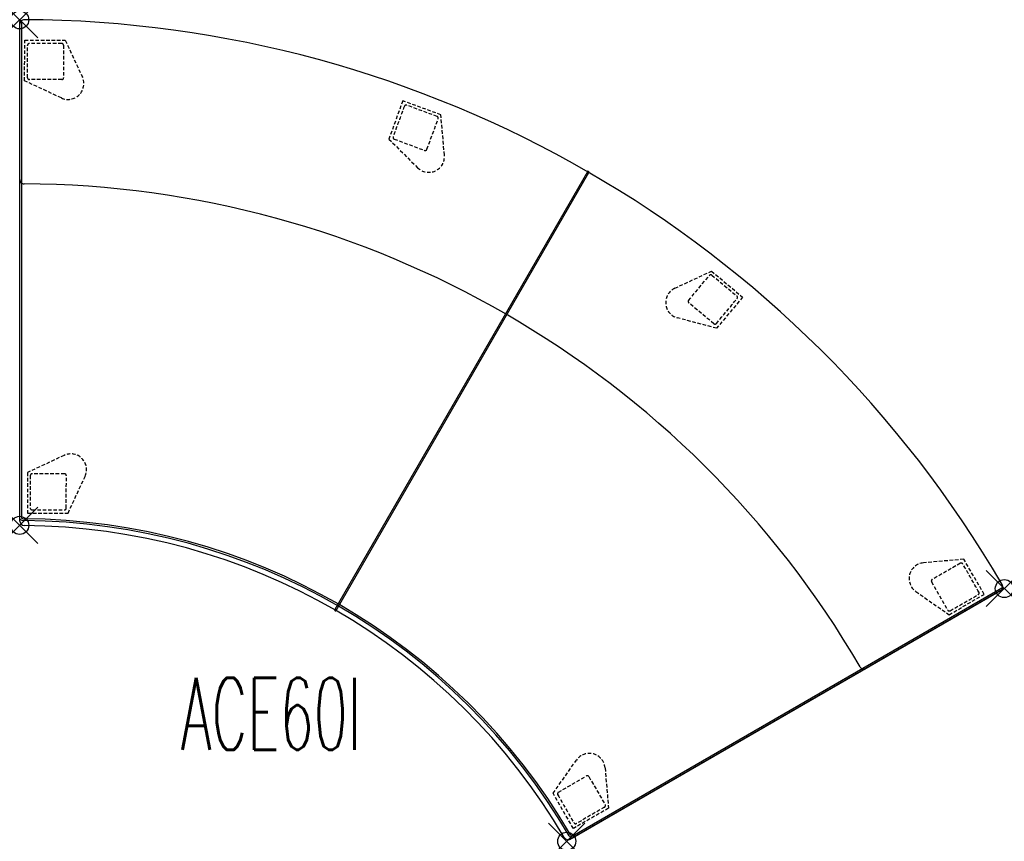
# Model space of a CAD drawing. Header units: inches. Extents: x 0 to 54.6, y -45.5 to 0.
import ezdxf
from ezdxf.enums import TextEntityAlignment as Align

# ---------------------------------------------------------------- set-up
doc = ezdxf.new("R2010")
doc.units = ezdxf.units.IN
doc.header["$LTSCALE"] = 0.03937
doc.header["$MEASUREMENT"] = 0
doc.header["$PDMODE"] = 35
doc.header["$PDSIZE"] = 1
doc.linetypes.add('DASHED', pattern=[0.75, 0.5, -0.25])
doc.layers.add('A-FURN-P-SEAT', color=2, linetype='Continuous')
doc.layers.add('A-FURN-P-SEAT-TN', color=2, linetype='Continuous')
doc.styles.add('0', font='TXT.shx')

msp = doc.modelspace()

# ---------------------------------------------------------------- linework, layer by layer
at = {"layer": 'A-FURN-P-SEAT'}
for p, q in [((0, -27.638), (0, -0.099)), ((0, -27.761), (0, -0.243)), ((0.1, -0.095), (0.1, -27.594)), ((31.459, -8.412), (17.455, -32.668)), ((17.543, -32.714), (31.543, -8.465)), ((54.333, -31.631), (30.518, -45.38)), ((30.613, -45.21), (54.428, -31.461)), ((54.474, -31.549), (30.624, -45.319))]:
    msp.add_line(p, q, dxfattribs=at)
at = {"layer": 'A-FURN-P-SEAT', "linetype": 'DASHED', "ltscale": 10}
for p, q in [((0.274, -3.376), (0.278, -1.127)), ((0.278, -1.127), (2.527, -1.131)), ((0.435, -3.212), (0.43, -1.414)), ((2.429, -1.409), (2.434, -3.208)), ((2.527, -1.131), (3.472, -3.168)), ((2.308, -4.328), (0.274, -3.376)), ((2.334, -3.308), (0.535, -3.313)), ((21.227, -4.489), (20.457, -6.602)), ((23.339, -5.259), (21.227, -4.489)), ((23.131, -5.354), (21.444, -4.73)), ((23.534, -7.497), (23.339, -5.259)), ((22.567, -7.17), (23.19, -5.482)), ((20.457, -6.602), (22.045, -8.191)), ((20.751, -6.605), (22.439, -7.229)), ((36.3, -14.867), (38.336, -13.917)), ((37.067, -15.542), (38.217, -14.158)), ((38.336, -13.917), (40.059, -15.362)), ((38.358, -14.145), (39.741, -15.294)), ((38.464, -16.832), (37.08, -15.682)), ((40.059, -15.362), (38.614, -17.085)), ((38.614, -17.085), (36.444, -16.504)), ((2.461, -24.125), (0.427, -25.078)), ((0.427, -25.078), (0.43, -27.326)), ((0.587, -25.241), (0.582, -27.039)), ((2.487, -25.146), (0.687, -25.141)), ((2.581, -27.045), (2.586, -25.245)), ((2.679, -27.322), (3.625, -25.285)), ((0.43, -27.326), (2.679, -27.322)), ((52.317, -29.877), (50.08, -30.077)), ((53.444, -31.823), (52.317, -29.877)), ((52.125, -30.101), (50.565, -30.997)), ((50.528, -31.132), (51.423, -32.693)), ((49.657, -31.665), (51.499, -32.95)), ((51.499, -32.95), (53.444, -31.823)), ((51.56, -32.73), (53.12, -31.835)), ((29.558, -42.841), (30.85, -41.003)), ((32.436, -41.431), (32.628, -43.669)), ((29.848, -42.787), (31.404, -41.883)), ((31.539, -41.919), (32.443, -43.475)), ((30.679, -44.79), (29.558, -42.841)), ((32.407, -43.612), (30.852, -44.515)), ((32.628, -43.669), (30.679, -44.79))]:
    msp.add_line(p, q, dxfattribs=at)
at = {"layer": 'A-FURN-P-SEAT'}
for centre, radius, start, end in [((0.25, -0.243), 0.25, 89.7766, 179.9951), ((0, -63), 63.008, 30.22837, 89.77163), ((0.05, -0.095), 0.05, 359.9626, 184.9181), ((31.5, -8.44), 0.05, 330, 144.8101), ((0.25, -8.839), 0.25, 179.1148, 269.7606), ((0.006, -62.989), 53.901, 30.2578, 89.7422), ((0.242, -27.393), 0.345, 225.2781, 271.5616), ((0.25, -27.761), 0.25, 180.0134, 269.5868), ((0.24, -27.39), 0.247, 235.4851, 262.8387), ((0.249, -27.386), 0.252, 260.9141, 270.6595), ((0.007, -62.988), 35.35, 30.397, 89.603), ((0.003, -63.002), 35.265, 30.3224, 89.596), ((-0.004, -63.007), 34.997, 30.4131, 89.5868), ((54.224, -31.405), 0.251, 295.8679, 30.1623), ((54.453, -31.504), 0.05, 295.1615, 120), ((17.5, -32.689), 0.05, 155.1618, 330.0285), ((46.78, -35.703), 0.25, 210.2394, 300.8852), ((30.706, -45.003), 0.326, 216.6231, 255.5725), ((30.718, -44.977), 0.252, 209.3405, 219.0859), ((30.72, -44.986), 0.248, 217.2599, 244.4488), ((30.393, -45.164), 0.25, 210.4131, 300)]:
    msp.add_arc(centre, radius, start, end, dxfattribs=at)
at = {"layer": 'A-FURN-P-SEAT', "linetype": 'DASHED', "ltscale": 10}
for centre, radius, start, end in [((0.53, -1.414), 0.1, 90.441, 179.9032), ((1.937, -184.182), 182.874, 89.8776, 90.44103), ((2.328, -1.409), 0.1, 0.2752, 90.3532), ((0.535, -3.212), 0.1, 180.0246, 269.9746), ((2.679, -3.537), 0.874, 244.9055, 24.9021), ((2.334, -3.208), 0.0993, 270.1291, 0.1592), ((192.543, -69.008), 182.874, 159.44164, 160.00507), ((21.41, -4.825), 0.1, 69.9795, 159.4416), ((23.096, -5.448), 0.1, 339.908, 69.8581), ((20.786, -6.511), 0.1, 159.5294, 249.6075), ((22.663, -7.573), 0.874, 224.9805, 4.9772), ((22.474, -7.136), 0.0993, 249.7234, 339.7536), ((38.294, -14.222), 0.1, 50.1419, 140.0919), ((36.67, -15.659), 0.874, 115.0228, 255.0195), ((37.143, -15.605), 0.0993, 140.2464, 230.2765), ((-101.474, 100.743), 182.874, 319.9949, 320.55833), ((39.676, -15.371), 0.1, 320.5583, 50.0205), ((38.528, -16.754), 0.1, 230.3925, 320.4705), ((2.832, -24.917), 0.874, 335.0979, 115.0945), ((0.687, -25.241), 0.1, 90.0254, 179.9754), ((2.486, -25.245), 0.0993, 359.8408, 89.8709), ((0.683, -27.039), 0.1, 180.0968, 269.559), ((2.089, 155.729), 182.874, 269.55897, 270.1224), ((2.481, -27.044), 0.1, 269.6468, 359.7248), ((50.157, -30.948), 0.874, 95.0978, 235.0945), ((52.175, -30.188), 0.1, 29.6467, 119.7248), ((-105.916, -121.913), 182.874, 29.55894, 30.12237), ((50.614, -31.083), 0.0993, 119.8407, 209.8709), ((53.07, -31.748), 0.1, 300.0968, 29.5589), ((51.51, -32.643), 0.1, 210.0253, 299.9754), ((31.565, -41.506), 0.874, 4.9055, 144.9021), ((31.454, -41.969), 0.0993, 30.1291, 120.1592), ((29.898, -42.874), 0.1, 120.2752, 210.3532), ((188.38, 48.174), 182.874, 209.87757, 210.441), ((32.357, -43.525), 0.1, 300.0245, 29.9746), ((30.802, -44.428), 0.1, 210.441, 299.9032)]:
    msp.add_arc(centre, radius, start, end, dxfattribs=at)
at = {"layer": 'A-FURN-P-SEAT'}
for p in [(0, 0), (0, -28), (54.56, -31.5), (30.311, -45.5)]:
    msp.add_point(p, dxfattribs=at)

# ---------------------------------------------------------------- texts
at = {"layer": 'A-FURN-P-SEAT-TN', "style": '0', "width": 0.55}
msp.add_text('ACE60I', height=4, dxfattribs=at).set_placement((13.933, -41.643), align=Align.BOTTOM_CENTER)

doc.saveas('drawing.dxf')
